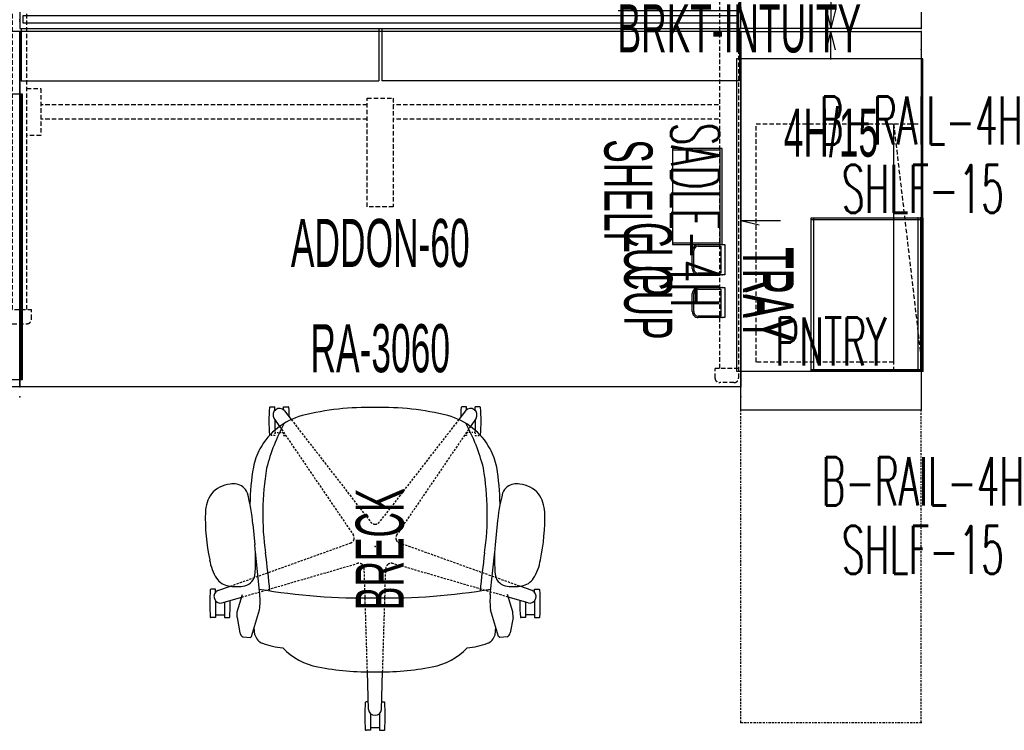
# Model space of a CAD drawing. Header units: inches. Extents: x -304 to 162, y 376 to 514.
# Tile 2 of 256: x -233 to -151, y 395 to 454. Entities that reach past the tile are written whole.
import ezdxf
from ezdxf.enums import TextEntityAlignment as Align

# ---------------------------------------------------------------- set-up
doc = ezdxf.new("R2010")
doc.units = ezdxf.units.IN
doc.header["$LTSCALE"] = 0.366967
doc.header["$MEASUREMENT"] = 0
doc.linetypes.add('BORDER', pattern=[1.75, 0.5, -0.25, 0.5, -0.25, 0, -0.25])
doc.linetypes.add('DASHEDX2', pattern=[1.5, 1, -0.5])
for name, color, linetype in [('A-FURN-P-ACC', 20, 'Continuous'), ('A-FURN-P-ACC-TEXT2', 20, 'Continuous'), ('A-FURN-P-COLLECTION-SEAT', 12, 'Continuous'), ('A-FURN-P-COLLECTION-SEAT-TEXT2', 12, 'Continuous'), ('A-FURN-P-COMP', 86, 'Continuous'), ('A-FURN-P-COMP-TEXT2', 86, 'Continuous'), ('A-FURN-P-COMP-TEXT_UTEXT', 7, 'Continuous'), ('A-FURN-P-FILE', 20, 'Continuous'), ('A-FURN-P-FILE-BORDER', 2, 'Continuous'), ('A-FURN-P-FILE-TEXT2', 20, 'Continuous'), ('A-FURN-P-FILE-TEXT4', 20, 'Continuous'), ('A-FURN-P-TEXT_UTEXT', 7, 'Continuous'), ('A-FURN-P-WKSF', 1, 'Continuous'), ('A-FURN-P-WKSF-ACC', 1, 'Continuous'), ('A-FURN-P-WKSF-SUPPORT', 202, 'Continuous'), ('A-FURN-P-WKSF-SUPPORT-TEXT2', 202, 'Continuous'), ('A-FURN-P-WKSF-TEXT2', 1, 'Continuous'), ('PSATTR', 7, 'Continuous')]:
    doc.layers.add(name, color=color, linetype=linetype)
doc.styles.add('0', font='TXT')
doc.styles.add('CAD_FNT', font='TXT.SHX', dxfattribs={"height": 1})
doc.styles.add('PMSymText', font='txt.shx', dxfattribs={"width": 0.65})
doc.styles.add('SIMPLEX_FNT', font='TXT.SHX', dxfattribs={"height": 1})

# ---------------------------------------------------------------- blocks, each defined once
blk = doc.blocks.new('WBRA-3060-JS-2D')
at = {"layer": 'A-FURN-P-WKSF'}
for p, q in [((60, -0.852), (0, -0.852)), ((0, -30.404), (0, -0.852)), ((60, -0.852), (60, -30.404)), ((60, -30.404), (0, -30.404))]:
    blk.add_line(p, q, dxfattribs=at)
for p in [(0, 0), (60, 0), (0, -30.404), (60, -30.404)]:
    blk.add_point(p, dxfattribs=at)
at = {"layer": 'A-FURN-P-COMP-TEXT_UTEXT', "style": 'PMSymText', "width": 0.65, "flags": 8}
for tag, p in [('PSUT1', (28.991, -36.406)), ('PSUT3', (28.991, -48.406))]:
    blk.add_attdef(tag, text='', height=4, dxfattribs=at).set_placement(p, align=Align.CENTER)
at = {"layer": 'A-FURN-P-COMP-TEXT_UTEXT', "style": 'PMSymText', "width": 0.65}
blk.add_attdef('PSUT2', text='', height=4, dxfattribs=at).set_placement((28.991, -42.406), align=Align.CENTER)
at = {"layer": 'A-FURN-P-WKSF-TEXT2', "style": '0', "width": 0.55, "flags": 8}
blk.add_attdef('ITEXT2', text='', height=4, dxfattribs=at).set_placement((30, -30.404), align=Align.BOTTOM_CENTER)
at = {"layer": 'PSATTR', "flags": 1}
for tag in ['PSON', 'PSMC', 'PSDH', 'PSPN', 'PSQT', 'PSEC', 'PST5', 'PST4', 'PST3', 'PST2', 'PST1']:
    blk.add_attdef(tag, text='', height=1, dxfattribs=at).set_placement((0, 0), align=Align.TOP_CENTER)
blk = doc.blocks.new('ZBRA-6060-ATGHNNS-EOR-2D')
at = {"layer": 'A-FURN-P-WKSF-ACC'}
for p, q in [((0.125, -26.291), (29.875, -26.291)), ((0.125, -30.659), (0.125, -26.291)), ((29.875, -30.661), (29.875, -26.291)), ((29.875, -30.661), (29.875, -26.291)), ((59.875, -26.291), (30.125, -26.291)), ((30.125, -30.661), (30.125, -26.291)), ((30.125, -30.661), (30.125, -26.291)), ((59.875, -30.659), (59.875, -26.291)), ((0, -30.663), (60, -30.663)), ((0, -30.663), (0, -32.164)), ((60, -32.159), (60, -30.663)), ((0, -32.164), (60, -32.159)), ((0.125, -32.164), (0.125, -36.531)), ((29.875, -32.161), (29.875, -36.531)), ((29.875, -32.161), (29.875, -36.531)), ((30.125, -32.161), (30.125, -36.531)), ((30.125, -32.161), (30.125, -36.531)), ((59.875, -32.164), (59.875, -36.531)), ((0.125, -36.531), (29.875, -36.531)), ((59.875, -36.531), (30.125, -36.531))]:
    blk.add_line(p, q, dxfattribs=at)
for p in [(0, 0), (60, 0), (0, -30.404), (60, -30.404), (0, -31.411), (60, -31.411), (0, -32.419), (60, -32.419), (0, -62.822), (60, -62.822)]:
    blk.add_point(p, dxfattribs=at)
at = {"layer": 'A-FURN-P-WKSF-SUPPORT', "linetype": 'DASHEDX2'}
for p, q in [((57.85, -1.609), (57.85, -2.405)), ((59.426, -1.215), (58.243, -1.215)), ((59.819, -61.241), (59.82, -1.608)), ((59.82, -2.405), (57.85, -2.405)), ((58.244, -60.446), (58.244, -2.405)), ((-0.985, -7.072), (-0.985, -6.276)), ((0.591, -5.882), (-0.591, -5.882)), ((0.984, -7.072), (0.985, -6.276)), ((-0.985, -7.072), (0.984, -7.072)), ((-0.59, -55.547), (-0.59, -7.072)), ((0.59, -55.547), (0.59, -7.072)), ((31.083, -15.813), (28.917, -15.813)), ((28.917, -15.813), (28.917, -24.868)), ((31.083, -24.868), (31.083, -15.813)), ((-1.759, -25.668), (-1.759, -21.752)), ((-1.759, -21.752), (-0.59, -21.752)), ((1.759, -21.752), (0.59, -21.752)), ((1.759, -25.668), (1.759, -21.752)), ((28.917, -23.116), (1.759, -23.116)), ((58.141, -23.116), (31.083, -23.116)), ((28.917, -24.296), (1.759, -24.296)), ((58.141, -24.296), (31.083, -24.296)), ((28.917, -24.868), (31.083, -24.868)), ((-0.59, -25.668), (-1.759, -25.668)), ((0.59, -25.668), (1.759, -25.668)), ((-0.59, -37.158), (-1.759, -37.158)), ((-1.759, -37.158), (-1.759, -41.075)), ((0.59, -37.158), (1.759, -37.158)), ((1.759, -37.158), (1.759, -41.075)), ((28.917, -37.955), (31.083, -37.955)), ((28.917, -47.01), (28.917, -37.955)), ((31.083, -37.955), (31.083, -47.01)), ((28.917, -38.527), (1.759, -38.527)), ((58.141, -38.527), (31.083, -38.527)), ((28.917, -39.707), (1.759, -39.707)), ((58.141, -39.707), (31.083, -39.707)), ((-1.759, -41.075), (-0.59, -41.075)), ((1.759, -41.075), (0.59, -41.075)), ((31.083, -47.01), (28.917, -47.01)), ((-0.985, -56.321), (-0.985, -55.547)), ((-0.985, -55.547), (0.985, -55.547)), ((0.985, -56.321), (0.985, -55.547)), ((-0.591, -56.737), (0.591, -56.737)), ((59.82, -60.446), (57.85, -60.446)), ((57.85, -61.241), (57.85, -60.446)), ((59.426, -61.636), (58.243, -61.636))]:
    blk.add_line(p, q, dxfattribs=at)
for centre, radius, start, end in [((58.243, -1.608), 0.394, 89.98704, 180.01296), ((59.426, -1.608), 0.394, 359.99919, 90), ((-0.591, -6.276), 0.394, 90, 180), ((0.591, -6.276), 0.394, 0, 90), ((-0.56, -56.313), 0.425, 179.67828, 265.73612), ((0.591, -56.342), 0.395, 270, 4.58563), ((58.243, -61.242), 0.394, 179.98704, 270.01296), ((59.425, -61.241), 0.394, 269.99236, 0.0347)]:
    blk.add_arc(centre, radius, start, end, dxfattribs=at)
at = {"layer": 'A-FURN-P-TEXT_UTEXT', "style": 'PMSymText', "width": 0.65, "flags": 8}
for tag, p in [('PSUT1', (28.991, -68.829)), ('PSUT3', (28.991, -80.829))]:
    blk.add_attdef(tag, text='', height=4, dxfattribs=at).set_placement(p, align=Align.CENTER)
at = {"layer": 'A-FURN-P-TEXT_UTEXT', "style": 'PMSymText', "width": 0.65}
blk.add_attdef('PSUT2', text='', height=4, dxfattribs=at).set_placement((28.991, -74.829), align=Align.CENTER)
at = {"layer": 'A-FURN-P-WKSF-SUPPORT-TEXT2', "style": '0', "width": 0.55, "flags": 8}
blk.add_attdef('ITEXT2', text='', height=4, dxfattribs=at).set_placement((30, -48.01), align=Align.TOP_CENTER)
at = {"layer": 'PSATTR', "flags": 1}
for tag in ['PSON', 'PSMC', 'PSDH', 'PSPN', 'PSQT', 'PSEC', 'PST5', 'PST4', 'PST3', 'PST2', 'PST1']:
    blk.add_attdef(tag, text='', height=1, dxfattribs=at).set_placement((0, 0), align=Align.TOP_CENTER)
blk = doc.blocks.new('ZBRA-6060-SIGHNNS-INLINE-2D')
at = {"layer": 'A-FURN-P-WKSF-ACC'}
for p, q in [((-0.936, -26.276), (28.814, -26.276)), ((-0.936, -30.643), (-0.936, -26.276)), ((28.814, -30.646), (28.814, -26.276)), ((58.814, -26.276), (29.064, -26.276)), ((29.064, -30.646), (29.064, -26.276)), ((58.814, -30.643), (58.814, -26.276)), ((-1.061, -30.648), (58.939, -30.648)), ((-1.061, -30.648), (-1.061, -32.148)), ((58.939, -32.144), (58.939, -30.648)), ((-1.061, -32.148), (58.939, -32.144)), ((-0.936, -32.148), (-0.936, -36.516)), ((28.814, -32.146), (28.814, -36.516)), ((29.064, -32.146), (29.064, -36.516)), ((58.814, -32.148), (58.814, -36.516)), ((-0.936, -36.516), (28.814, -36.516)), ((58.814, -36.516), (29.064, -36.516))]:
    blk.add_line(p, q, dxfattribs=at)
at = {"layer": 'A-FURN-P-WKSF-SUPPORT', "linetype": 'DASHEDX2'}
for p, q in [((-0.874, -61.213), (-0.874, -1.583)), ((-0.48, -1.189), (0.702, -1.189)), ((1.096, -1.583), (1.096, -9.771)), ((-0.48, -8.554), (0.703, -8.554)), ((-0.874, -9.771), (1.096, -9.771)), ((0.701, -53.026), (0.702, -9.771)), ((30.021, -15.797), (27.856, -15.797)), ((27.856, -15.797), (27.856, -24.852)), ((30.021, -24.852), (30.021, -15.797)), ((27.856, -23.1), (0.697, -23.1)), ((57.08, -23.1), (30.021, -23.1)), ((57.08, -24.28), (57.08, -23.1)), ((27.856, -24.28), (0.697, -24.28)), ((57.08, -24.28), (30.021, -24.28)), ((27.856, -24.852), (30.021, -24.852)), ((27.856, -37.939), (30.021, -37.939)), ((27.856, -46.994), (27.856, -37.939)), ((30.021, -37.939), (30.021, -46.994)), ((27.856, -38.511), (0.697, -38.511)), ((57.08, -38.511), (30.021, -38.511)), ((57.08, -39.691), (57.08, -38.511)), ((27.856, -39.691), (0.697, -39.691)), ((57.08, -39.691), (30.021, -39.691)), ((30.021, -46.994), (27.856, -46.994)), ((-0.874, -53.026), (1.096, -53.026)), ((1.096, -61.213), (1.096, -53.026)), ((-0.48, -54.243), (0.703, -54.243)), ((-0.48, -61.608), (0.702, -61.608))]:
    blk.add_line(p, q, dxfattribs=at)
for centre, start, end in [((-0.48, -1.583), 90, 180.00081), ((0.702, -1.583), 0.00081, 90), ((-0.479, -8.948), 89.99236, 180.0347), ((0.703, -8.948), 359.98704, 90.01296), ((-0.479, -53.848), 179.9653, 270.00764), ((0.703, -53.849), 269.98704, 0.01296), ((-0.479, -61.213), 179.9653, 270.00764), ((0.702, -61.214), 269.98704, 0.01296)]:
    blk.add_arc(centre, 0.394, start, end, dxfattribs=at)
at = {"layer": 'A-FURN-P-WKSF-SUPPORT'}
for p in [(0, 0), (60, 0), (0, -30.404), (60, -30.404), (0, -31.411), (60, -31.411), (0, -32.419), (60, -32.419), (0, -62.822), (60, -62.822)]:
    blk.add_point(p, dxfattribs=at)
at = {"layer": 'A-FURN-P-TEXT_UTEXT', "style": 'PMSymText', "width": 0.65, "flags": 8}
for tag, p in [('PSUT1', (28.992, -68.824)), ('PSUT3', (28.992, -80.824))]:
    blk.add_attdef(tag, text='', height=4, dxfattribs=at).set_placement(p, align=Align.CENTER)
at = {"layer": 'A-FURN-P-TEXT_UTEXT', "style": 'PMSymText', "width": 0.65}
blk.add_attdef('PSUT2', text='', height=4, dxfattribs=at).set_placement((28.992, -74.824), align=Align.CENTER)
at = {"layer": 'A-FURN-P-WKSF-SUPPORT-TEXT2', "style": '0', "width": 0.55, "flags": 8}
blk.add_attdef('ITEXT2', text='', height=4, dxfattribs=at).set_placement((28.939, -47.994), align=Align.TOP_CENTER)
at = {"layer": 'PSATTR', "flags": 1}
for tag in ['PSON', 'PSMC', 'PSDH', 'PSPN', 'PSQT', 'PSEC', 'PST5', 'PST4', 'PST3', 'PST2', 'PST1']:
    blk.add_attdef(tag, text='', height=1, dxfattribs=at).set_placement((0, 0), align=Align.TOP_CENTER)
blk = doc.blocks.new('SUPC-1360-2D')
at = {"layer": 'A-FURN-P-COMP'}
for p, q in [((0.25, 0.28), (0.25, -0.28)), ((59.75, 0.28), (0.25, 0.28)), ((59.75, -0.28), (59.75, 0.28)), ((0.25, -0.28), (59.75, -0.28))]:
    blk.add_line(p, q, dxfattribs=at)
for p in [(0, 0), (60, 0)]:
    blk.add_point(p, dxfattribs=at)
at = {"layer": 'A-FURN-P-COMP-TEXT2', "style": 'CAD_FNT', "width": 0.55, "flags": 8}
blk.add_attdef('ITEXT2', text='', height=4, dxfattribs=at).set_placement((30.11, 3.75), align=Align.MIDDLE_CENTER)
at = {"layer": 'A-FURN-P-TEXT_UTEXT', "style": 'PMSymText', "width": 0.65, "flags": 8}
for tag, p in [('PSUT1', (28.99, -7.297)), ('PSUT3', (28.99, -19.297))]:
    blk.add_attdef(tag, text='', height=4, dxfattribs=at).set_placement(p, align=Align.CENTER)
at = {"layer": 'A-FURN-P-TEXT_UTEXT', "style": 'PMSymText', "width": 0.65}
blk.add_attdef('PSUT2', text='', height=4, dxfattribs=at).set_placement((28.99, -13.297), align=Align.CENTER)
at = {"layer": 'PSATTR', "flags": 1}
for tag in ['PSON', 'PSMC', 'PSDH', 'PSPN', 'PSQT', 'PSEC', 'PST5', 'PST4', 'PST3', 'PST2', 'PST1']:
    blk.add_attdef(tag, text='', height=1, dxfattribs=at).set_placement((0, 0), align=Align.TOP_CENTER)
blk = doc.blocks.new('QLM2-XX15-L-CLOSED-2D')
at = {"layer": 'A-FURN-P-FILE'}
for p, q in [((0, 31.5), (15, 31.5)), ((0, 0), (0, 31.5)), ((7.138, 29.962), (7.5, 31.5)), ((7.5, 29.155), (7.5, 31.5)), ((7.862, 29.962), (7.5, 31.5)), ((15, 31.5), (15, 0)), ((11.706, 15.75), (15, 15.75)), ((13.462, 15.388), (15, 15.75)), ((15, 0), (0, 0))]:
    blk.add_line(p, q, dxfattribs=at)
for p in [(0, 31.5), (15, 31.5), (0, 30), (15, 30), (0, 0), (15, 0)]:
    blk.add_point(p, dxfattribs=at)
at = {"layer": 'A-FURN-P-FILE-BORDER', "linetype": 'BORDER'}
for p, q in [((0, -25.998), (0, 0)), ((15, -25.998), (15, 0)), ((0, -25.998), (15, -25.998))]:
    blk.add_line(p, q, dxfattribs=at)
at = {"layer": 'A-FURN-P-FILE-BORDER'}
for p in [(0, -25.998), (15, -25.998)]:
    blk.add_point(p, dxfattribs=at)
at = {"layer": 'A-FURN-P-COMP-TEXT_UTEXT', "style": 'PMSymText', "width": 0.65, "flags": 8}
for tag, p in [('PSUT1', (6.491, -32)), ('PSUT3', (6.491, -44))]:
    blk.add_attdef(tag, text='', height=4, dxfattribs=at).set_placement(p, align=Align.CENTER)
at = {"layer": 'A-FURN-P-COMP-TEXT_UTEXT', "style": 'PMSymText', "width": 0.65}
blk.add_attdef('PSUT2', text='', height=4, dxfattribs=at).set_placement((6.491, -38), align=Align.CENTER)
at = {"layer": 'A-FURN-P-FILE-TEXT2', "style": 'SIMPLEX_FNT', "width": 0.55, "flags": 8}
blk.add_attdef('ITEXT2', text='', height=4, dxfattribs=at).set_placement((7.5, 5.711), align=Align.MIDDLE_CENTER)
at = {"layer": 'A-FURN-P-FILE-TEXT4', "style": '0', "width": 0.55, "flags": 8}
blk.add_attdef('ITEXT4', text='', height=4, dxfattribs=at).set_placement((7.5, 25.083), align=Align.TOP_CENTER)
at = {"layer": 'PSATTR', "flags": 1}
for tag in ['PSON', 'PSMC', 'PSDH', 'PSPN', 'PSQT', 'PSEC', 'PST5', 'PST4', 'PST3', 'PST2', 'PST1']:
    blk.add_attdef(tag, text='', height=1, dxfattribs=at).set_placement((0, 0), align=Align.TOP_CENTER)
blk = doc.blocks.new('QLM2-XX15-R-CLOSED-2D')
at = {"layer": 'A-FURN-P-FILE'}
for p, q in [((-15, 31.5), (0, 31.5)), ((-15, 0), (-15, 31.5)), ((-7.862, 29.962), (-7.5, 31.5)), ((-7.5, 29.155), (-7.5, 31.5)), ((-7.138, 29.962), (-7.5, 31.5)), ((0, 31.5), (0, 0)), ((-11.706, 15.75), (-15, 15.75)), ((-13.462, 15.388), (-15, 15.75)), ((0, 0), (-15, 0))]:
    blk.add_line(p, q, dxfattribs=at)
for p in [(-15, 31.5), (0, 31.5), (-15, 30), (0, 30), (-15, 0), (0, 0)]:
    blk.add_point(p, dxfattribs=at)
at = {"layer": 'A-FURN-P-FILE-BORDER', "linetype": 'BORDER'}
for p, q in [((-15, -25.998), (-15, 0)), ((0, -25.998), (0, 0)), ((-15, -25.998), (0, -25.998))]:
    blk.add_line(p, q, dxfattribs=at)
at = {"layer": 'A-FURN-P-FILE-BORDER'}
for p in [(-15, -25.998), (0, -25.998)]:
    blk.add_point(p, dxfattribs=at)
at = {"layer": 'A-FURN-P-COMP-TEXT_UTEXT', "style": 'PMSymText', "width": 0.65, "flags": 8}
for tag, p in [('PSUT1', (-6.491, -32.003)), ('PSUT3', (-6.491, -44.003))]:
    blk.add_attdef(tag, text='', height=4, dxfattribs=at).set_placement(p, align=Align.CENTER)
at = {"layer": 'A-FURN-P-COMP-TEXT_UTEXT', "style": 'PMSymText', "width": 0.65}
blk.add_attdef('PSUT2', text='', height=4, dxfattribs=at).set_placement((-6.491, -38.003), align=Align.CENTER)
at = {"layer": 'A-FURN-P-FILE-TEXT2', "style": 'SIMPLEX_FNT', "width": 0.55, "flags": 8}
blk.add_attdef('ITEXT2', text='', height=4, dxfattribs=at).set_placement((-7.5, 5.711), align=Align.MIDDLE_CENTER)
at = {"layer": 'A-FURN-P-FILE-TEXT4', "style": '0', "width": 0.55, "flags": 8}
blk.add_attdef('ITEXT4', text='', height=4, dxfattribs=at).set_placement((-7.5, 25.083), align=Align.TOP_CENTER)
at = {"layer": 'PSATTR', "flags": 1}
for tag in ['PSON', 'PSMC', 'PSDH', 'PSPN', 'PSQT', 'PSEC', 'PST5', 'PST4', 'PST3', 'PST2', 'PST1']:
    blk.add_attdef(tag, text='', height=1, dxfattribs=at).set_placement((0, 0), align=Align.TOP_CENTER)
blk = doc.blocks.new('Z-TEXT-2D')
at = {"layer": 'A-FURN-P-WKSF-SUPPORT'}
blk.add_point((0, 0), dxfattribs=at)
at = {"layer": 'A-FURN-P-TEXT_UTEXT', "style": 'PMSymText', "width": 0.65, "flags": 8}
for tag, p in [('PSUT1', (-0.001, -8.003)), ('PSUT3', (-0.001, -20.003))]:
    blk.add_attdef(tag, text='', height=4, dxfattribs=at).set_placement(p, align=Align.CENTER)
at = {"layer": 'A-FURN-P-TEXT_UTEXT', "style": 'PMSymText', "width": 0.65}
blk.add_attdef('PSUT2', text='', height=4, dxfattribs=at).set_placement((-0.001, -14.003), align=Align.CENTER)
at = {"layer": 'A-FURN-P-WKSF-SUPPORT-TEXT2', "style": '0', "width": 0.55, "flags": 8}
blk.add_attdef('ITEXT2', text='', height=4, dxfattribs=at).set_placement((0, 0), align=Align.MIDDLE_CENTER)
at = {"layer": 'PSATTR', "flags": 1}
for tag in ['PSON', 'PSMC', 'PSDH', 'PSPN', 'PSQT', 'PSEC', 'PST5', 'PST4', 'PST3', 'PST2', 'PST1']:
    blk.add_attdef(tag, text='', height=1, dxfattribs=at).set_placement((0, 0), align=Align.TOP_CENTER)
blk = doc.blocks.new('QAMC-XX15-2D')
at = {"layer": 'A-FURN-P-ACC'}
for p, q in [((15.353, 28.266), (-0.147, 28.266)), ((-0.147, 28.266), (-0.147, 2.266)), ((15.353, 2.266), (15.353, 28.266)), ((-0.147, 2.266), (15.353, 2.266))]:
    blk.add_line(p, q, dxfattribs=at)
blk.add_point((0, 0), dxfattribs=at)
at = {"layer": 'A-FURN-P-ACC-TEXT2', "style": 'SIMPLEX_FNT', "width": 0.55, "flags": 8}
blk.add_attdef('ITEXT2', text='', height=4, rotation=90, dxfattribs=at).set_placement((16.809, 15.266), align=Align.TOP_CENTER)
at = {"layer": 'A-FURN-P-TEXT_UTEXT', "style": 'PMSymText', "width": 0.65, "flags": 8}
for tag, p in [('PSUT1', (9.396, -7.298)), ('PSUT3', (9.396, -19.298))]:
    blk.add_attdef(tag, text='', height=4, dxfattribs=at).set_placement(p, align=Align.CENTER)
at = {"layer": 'A-FURN-P-TEXT_UTEXT', "style": 'PMSymText', "width": 0.65}
blk.add_attdef('PSUT2', text='', height=4, dxfattribs=at).set_placement((9.396, -13.298), align=Align.CENTER)
at = {"layer": 'PSATTR', "flags": 1}
for tag in ['PSON', 'PSMC', 'PSDH', 'PSPN', 'PSQT', 'PSEC', 'PST5', 'PST4', 'PST3', 'PST2', 'PST1']:
    blk.add_attdef(tag, text='', height=1, dxfattribs=at).set_placement((0, 0), align=Align.TOP_CENTER)
blk = doc.blocks.new('QALS-2415-R-2D')
at = {"layer": 'A-FURN-P-ACC', "linetype": 'DASHEDX2'}
for p, q in [((-13.868, 0.766), (-13.868, 20.569)), ((-13.868, 20.569), (-2.443, 20.569)), ((-2.443, 20.569), (-2.443, 0.766)), ((-2.443, 0.766), (-13.868, 0.766))]:
    blk.add_line(p, q, dxfattribs=at)
at = {"layer": 'A-FURN-P-ACC'}
blk.add_point((0, 0), dxfattribs=at)
at = {"layer": 'A-FURN-P-ACC-TEXT2', "style": 'SIMPLEX_FNT', "width": 0.55, "flags": 8}
blk.add_attdef('ITEXT2', text='', height=4, dxfattribs=at).set_placement((0, -12.87), align=Align.TOP_CENTER)
at = {"layer": 'A-FURN-P-TEXT_UTEXT', "style": 'PMSymText', "width": 0.65, "flags": 8}
for tag, p in [('PSUT1', (-4, -22.872)), ('PSUT3', (-4, -34.872))]:
    blk.add_attdef(tag, text='', height=4, dxfattribs=at).set_placement(p, align=Align.CENTER)
at = {"layer": 'A-FURN-P-TEXT_UTEXT', "style": 'PMSymText', "width": 0.65}
blk.add_attdef('PSUT2', text='', height=4, dxfattribs=at).set_placement((-4, -28.872), align=Align.CENTER)
at = {"layer": 'PSATTR', "flags": 1}
for tag in ['PSON', 'PSMC', 'PSDH', 'PSPN', 'PSQT', 'PSEC', 'PST5', 'PST4', 'PST3', 'PST2', 'PST1']:
    blk.add_attdef(tag, text='', height=1, dxfattribs=at).set_placement((0, 0), align=Align.TOP_CENTER)
blk = doc.blocks.new('QALB-24XX-R-2D')
at = {"layer": 'A-FURN-P-ACC', "linetype": 'DASHEDX2'}
for p, q in [((-2.406, 0), (-2.406, 20.569)), ((-2.406, 20.569), (0, 20.569)), ((0, 0), (-2.406, 20.569))]:
    blk.add_line(p, q, dxfattribs=at)
at = {"layer": 'A-FURN-P-ACC'}
blk.add_point((0, 0), dxfattribs=at)
at = {"layer": 'A-FURN-P-ACC-TEXT2', "style": 'SIMPLEX_FNT', "width": 0.55, "flags": 8}
blk.add_attdef('ITEXT2', text='', height=4, dxfattribs=at).set_placement((0, -7.163), align=Align.TOP_CENTER)
at = {"layer": 'A-FURN-P-TEXT_UTEXT', "style": 'PMSymText', "width": 0.65, "flags": 8}
for tag, p in [('PSUT1', (0, -17.166)), ('PSUT3', (0, -29.166))]:
    blk.add_attdef(tag, text='', height=4, dxfattribs=at).set_placement(p, align=Align.CENTER)
at = {"layer": 'A-FURN-P-TEXT_UTEXT', "style": 'PMSymText', "width": 0.65}
blk.add_attdef('PSUT2', text='', height=4, dxfattribs=at).set_placement((0, -23.166), align=Align.CENTER)
at = {"layer": 'PSATTR', "flags": 1}
for tag in ['PSON', 'PSMC', 'PSDH', 'PSPN', 'PSQT', 'PSEC', 'PST5', 'PST4', 'PST3', 'PST2', 'PST1']:
    blk.add_attdef(tag, text='', height=1, dxfattribs=at).set_placement((0, 0), align=Align.TOP_CENTER)
blk = doc.blocks.new('KUTS-1224-ENN-2D')
at = {"layer": 'A-FURN-P-COMP'}
for p, q in [((0.25, 0.1), (0.25, -2.9)), ((24, 0.1), (0.25, 0.1)), ((24, 0.015), (0.25, 0.015)), ((24, -2.9), (24, 0.1)), ((24, -2.815), (0.25, -2.815)), ((0.25, -2.9), (24, -2.9))]:
    blk.add_line(p, q, dxfattribs=at)
at = {"layer": 'A-FURN-P-COMP-TEXT2', "style": 'CAD_FNT', "width": 0.55, "flags": 8}
blk.add_attdef('ITEXT2', text='', height=6, dxfattribs=at).set_placement((12.125, -7.949), align=Align.MIDDLE_CENTER)
at = {"layer": 'A-FURN-P-TEXT_UTEXT', "style": 'PMSymText', "width": 0.65, "flags": 8}
for tag, p in [('PSUT1', (10.99, -17.713)), ('PSUT3', (10.99, -29.713))]:
    blk.add_attdef(tag, text='', height=4, dxfattribs=at).set_placement(p, align=Align.CENTER)
at = {"layer": 'A-FURN-P-TEXT_UTEXT', "style": 'PMSymText', "width": 0.65}
blk.add_attdef('PSUT2', text='', height=4, dxfattribs=at).set_placement((10.99, -23.713), align=Align.CENTER)
at = {"layer": 'PSATTR', "flags": 1}
for tag in ['PSON', 'PSMC', 'PSDH', 'PSPN', 'PSQT', 'PSEC', 'PST5', 'PST4', 'PST3', 'PST2', 'PST1']:
    blk.add_attdef(tag, text='', height=1, dxfattribs=at).set_placement((0, 0), align=Align.TOP_CENTER)
blk = doc.blocks.new('KUPT-0913-H-2D')
at = {"layer": 'A-FURN-P-COMP'}
for p, q in [((0, -8.875), (0, 0.214)), ((0, 0.214), (12.75, 0.214)), ((0, 0), (12.75, 0)), ((0.125, -8.875), (0.125, 0)), ((12.625, 0), (12.625, -8.875)), ((12.75, 0.214), (12.75, -8.875)), ((12.75, -8.875), (0, -8.875))]:
    blk.add_line(p, q, dxfattribs=at)
for p in [(0, 0), (12.75, 0)]:
    blk.add_point(p, dxfattribs=at)
at = {"layer": 'A-FURN-P-COMP-TEXT2', "width": 0.55, "flags": 8}
blk.add_attdef('ITEXT2', text='', height=4, dxfattribs=at).set_placement((6.347, -12.535), align=Align.MIDDLE_CENTER)
at = {"layer": 'A-FURN-P-TEXT_UTEXT', "style": 'PMSymText', "width": 0.65, "flags": 8}
for tag, p in [('PSUT1', (5.366, -21.72)), ('PSUT3', (5.366, -33.72))]:
    blk.add_attdef(tag, text='', height=4, dxfattribs=at).set_placement(p, align=Align.CENTER)
at = {"layer": 'A-FURN-P-TEXT_UTEXT', "style": 'PMSymText', "width": 0.65}
blk.add_attdef('PSUT2', text='', height=4, dxfattribs=at).set_placement((5.366, -27.72), align=Align.CENTER)
at = {"layer": 'PSATTR', "flags": 1}
for tag in ['PSON', 'PSMC', 'PSDH', 'PSPN', 'PSQT', 'PSEC', 'PST5', 'PST4', 'PST3', 'PST2', 'PST1']:
    blk.add_attdef(tag, text='', height=1, dxfattribs=at).set_placement((0, 0), align=Align.TOP_CENTER)
blk = doc.blocks.new('KUSH-0408-H-2D')
at = {"layer": 'A-FURN-P-COMP'}
for p, q in [((8, 0.214), (0, 0.214)), ((0, 0.214), (0, -3.938)), ((0, 0), (8, 0)), ((0.125, -3.938), (0.125, 0)), ((7.875, 0), (7.875, -3.938)), ((8, -3.938), (8, 0.214)), ((0, -3.938), (8, -3.938))]:
    blk.add_line(p, q, dxfattribs=at)
for p in [(0, 0), (8, 0)]:
    blk.add_point(p, dxfattribs=at)
at = {"layer": 'A-FURN-P-COMP-TEXT2', "width": 0.55, "flags": 8}
blk.add_attdef('ITEXT2', text='', height=4, dxfattribs=at).set_placement((3.972, -7.597), align=Align.MIDDLE_CENTER)
at = {"layer": 'A-FURN-P-TEXT_UTEXT', "style": 'PMSymText', "width": 0.65, "flags": 8}
for tag, p in [('PSUT1', (3.581, -16.784)), ('PSUT3', (3.581, -28.784))]:
    blk.add_attdef(tag, text='', height=4, dxfattribs=at).set_placement(p, align=Align.CENTER)
at = {"layer": 'A-FURN-P-TEXT_UTEXT', "style": 'PMSymText', "width": 0.65}
blk.add_attdef('PSUT2', text='', height=4, dxfattribs=at).set_placement((3.581, -22.784), align=Align.CENTER)
at = {"layer": 'PSATTR', "flags": 1}
for tag in ['PSON', 'PSMC', 'PSDH', 'PSPN', 'PSQT', 'PSEC', 'PST5', 'PST4', 'PST3', 'PST2', 'PST1']:
    blk.add_attdef(tag, text='', height=1, dxfattribs=at).set_placement((0, 0), align=Align.TOP_CENTER)
blk = doc.blocks.new('KUTC-0000-H-2D')
at = {"layer": 'A-FURN-P-COMP'}
for p, q in [((0, 0.214), (2.5, 0.214)), ((0, -2), (0, 0.214)), ((2.5, 0.214), (2.5, -2)), ((0.125, -0.125), (2.375, -0.125)), ((0.125, -2), (0.125, -0.125)), ((2.375, -0.125), (2.375, -2)), ((2, -2.375), (0.5, -2.375)), ((2, -2.5), (0.5, -2.5))]:
    blk.add_line(p, q, dxfattribs=at)
for centre, radius, start, end in [((0.5, -2), 0.5, 180, 270), ((0.5, -2), 0.375, 180, 270), ((2, -2), 0.5, 270, 0), ((2, -2), 0.375, 270, 0)]:
    blk.add_arc(centre, radius, start, end, dxfattribs=at)
for p in [(0, 0), (2.5, 0)]:
    blk.add_point(p, dxfattribs=at)
at = {"layer": 'A-FURN-P-COMP-TEXT2', "width": 0.55, "flags": 8}
blk.add_attdef('ITEXT2', text='', height=4, dxfattribs=at).set_placement((1.222, -6.16), align=Align.MIDDLE_CENTER)
at = {"layer": 'A-FURN-P-TEXT_UTEXT', "style": 'PMSymText', "width": 0.65, "flags": 8}
for tag, p in [('PSUT1', (1.222, -15.346)), ('PSUT3', (1.222, -27.346))]:
    blk.add_attdef(tag, text='', height=4, dxfattribs=at).set_placement(p, align=Align.CENTER)
at = {"layer": 'A-FURN-P-TEXT_UTEXT', "style": 'PMSymText', "width": 0.65}
blk.add_attdef('PSUT2', text='', height=4, dxfattribs=at).set_placement((1.222, -21.346), align=Align.CENTER)
at = {"layer": 'PSATTR', "flags": 1}
for tag in ['PSON', 'PSMC', 'PSDH', 'PSPN', 'PSQT', 'PSEC', 'PST5', 'PST4', 'PST3', 'PST2', 'PST1']:
    blk.add_attdef(tag, text='', height=1, dxfattribs=at).set_placement((0, 0), align=Align.TOP_CENTER)
blk = doc.blocks.new('SBTC-2F-711A1XX-2D')
at = {"layer": 'A-FURN-P-COLLECTION-SEAT'}
for p, q in [((-5.928, 13.272), (-5.928, 13.651)), ((-4.53, 13.272), (-5.928, 13.272)), ((-5.699, 13.272), (-5.699, 12.531)), ((-3.823, 13.272), (-3.563, 13.272)), ((-3.563, 13.272), (-3.563, 13.651)), ((-4.643, 12.531), (-5.928, 12.531)), ((-5.928, 12.531), (-5.928, 12.152)), ((-5.906, 11.482), (-7.205, 11.239)), ((-5.906, 11.482), (-5.454, 11.458)), ((-7.535, 10.988), (-7.589, 10.374)), ((-5.454, 11.458), (-4, 11.014)), ((-7.589, 10.374), (-7.491, 10.28)), ((-7.491, 10.28), (-5.271, 9.612)), ((-7.364, 9.992), (-6.758, 10.06)), ((-4.001, 9.592), (-0.465, 9.956)), ((1.838, 10.158), (0.121, 10)), ((10.566, 8.344), (9.654, 8.344)), ((10.659, 8.408), (9.976, 7.943)), ((11.303, 8.344), (11.603, 8.344)), ((11.603, 8.723), (11.603, 8.344)), ((11.29, 7.539), (10.552, 6.968)), ((11.356, 7.603), (11.603, 7.603)), ((11.603, 7.603), (11.603, 7.224)), ((-15.301, 0.371), (-15.301, 0.749)), ((-13.919, 0.371), (-15.301, 0.371)), ((-15.072, 0.371), (-15.072, -0.371)), ((-13.565, 0.537), (-10.446, 0.633)), ((-12.937, 0.556), (-12.937, 0.749)), ((-13.919, -0.371), (-15.301, -0.371)), ((-15.301, -0.371), (-15.301, -0.749)), ((-13.565, -0.537), (-10.446, -0.633)), ((-12.937, -0.556), (-12.937, -0.749)), ((11.29, -7.539), (10.552, -6.968)), ((11.603, -7.603), (11.603, -7.224)), ((10.659, -8.408), (9.976, -7.943)), ((11.356, -7.603), (11.603, -7.603)), ((10.566, -8.344), (9.654, -8.344)), ((11.303, -8.344), (11.603, -8.344)), ((11.603, -8.723), (11.603, -8.344)), ((-7.491, -10.28), (-5.271, -9.612)), ((-4.001, -9.592), (-0.465, -9.956)), ((-7.589, -10.374), (-7.491, -10.28)), ((-7.535, -10.988), (-7.589, -10.374)), ((-7.364, -9.992), (-6.758, -10.06)), ((1.838, -10.158), (0.121, -10)), ((-5.906, -11.482), (-7.205, -11.239)), ((-5.906, -11.482), (-5.454, -11.458)), ((-5.454, -11.458), (-4, -11.014)), ((-5.928, -12.531), (-5.928, -12.152)), ((-4.643, -12.531), (-5.928, -12.531)), ((-5.699, -13.272), (-5.699, -12.531)), ((-4.53, -13.272), (-5.928, -13.272)), ((-5.928, -13.272), (-5.928, -13.651)), ((-3.823, -13.272), (-3.563, -13.272)), ((-3.563, -13.272), (-3.563, -13.651))]:
    blk.add_line(p, q, dxfattribs=at)
at = {"layer": 'A-FURN-P-COLLECTION-SEAT', "ltscale": 0.5}
for p, q in [((-4.702, 12.735), (-4.221, 11.081)), ((-3.682, 13.067), (-3.311, 12.037)), ((-4.702, -12.735), (-4.221, -11.081)), ((-3.682, -13.067), (-3.311, -12.037))]:
    blk.add_line(p, q, dxfattribs=at)
at = {"layer": 'A-FURN-P-COLLECTION-SEAT', "linetype": 'DASHEDX2', "ltscale": 0.5}
for p, q in [((-3.311, 12.037), (0.275, 2.058)), ((-4.221, 11.081), (-1.432, 1.504)), ((9.976, 7.943), (0.987, 1.827)), ((10.552, 6.968), (2.042, 0.375)), ((-10.446, 0.633), (-1.873, 0.897)), ((-10.446, -0.633), (-1.873, -0.897)), ((10.552, -6.968), (2.042, -0.375)), ((-4.221, -11.081), (-1.432, -1.504)), ((-3.311, -12.037), (0.275, -2.058)), ((9.976, -7.943), (0.987, -1.827))]:
    blk.add_line(p, q, dxfattribs=at)
at = {"layer": 'A-FURN-P-COLLECTION-SEAT', "linetype": 'DASHEDX2', "ltscale": 0.25}
for p, q in [((9.238, 8.344), (9.238, 8.723)), ((9.654, 8.344), (9.238, 8.344)), ((9.467, 8.344), (9.467, 7.603)), ((9.476, 7.603), (9.238, 7.603)), ((9.238, 7.603), (9.238, 7.441)), ((9.238, -7.603), (9.238, -7.441)), ((9.476, -7.603), (9.238, -7.603)), ((9.467, -8.344), (9.467, -7.603)), ((9.654, -8.344), (9.238, -8.344)), ((9.238, -8.344), (9.238, -8.723))]:
    blk.add_line(p, q, dxfattribs=at)
at = {"layer": 'A-FURN-P-COLLECTION-SEAT'}
for centre, radius, start, end in [((2.336, -2.347), 16.471, 88.2513, 102.11833), ((2.713, 11.136), 2.984, 56.09956, 87.59666), ((-5.87, 13.653), 0.0584, 98.87592, 182.19034), ((-4.83, 0.08), 13.671, 89.64572, 94.39833), ((-4.661, 0.08), 13.671, 85.60167, 90.35428), ((-3.622, 13.653), 0.0584, 357.80966, 81.12408), ((-1.868, 11.982), 1.433, 123.30239, 171.28682), ((-0.562, 9.951), 3.848, 98.37053, 122.96025), ((2.865, 11.853), 2.32, 5.0104, 49.30847), ((-5.87, 12.15), 0.0584, 177.80966, 261.12408), ((-4.83, 25.723), 13.671, 265.60167, 270.35428), ((-4.661, 25.723), 13.671, 269.64572, 270.66069), ((0.492, 11.5), 3.841, 169.51936, 187.53279), ((3.727, 11.798), 1.472, 327.31343, 10.08736), ((-7.105, 10.765), 0.485, 101.93704, 152.59004), ((-2.164, 11.133), 1.16, 186.77978, 255.45606), ((4.059, 11.703), 1.146, 288.96925, 322.34878), ((-7.062, 8.955), 1.08, 106.28585, 158.25672), ((-1.117, 22.451), 12.512, 263.85839, 275.67741), ((0.328, 26.161), 16.074, 275.39219, 284.78977), ((3.117, -10.692), 21.104, 80.53337, 88.89025), ((5.505, 4.69), 5.541, 61.74067, 78.73386), ((-1.957, 7.114), 6.506, 159.8518, 175.02369), ((-4.555, 14.81), 5.247, 262.15342, 276.06426), ((46.502, 1.037), 50.787, 170.2489, 181.16984), ((-11.053, 83.62), 75.238, 275.61044, 278.03032), ((2.674, -13.797), 23.138, 80.45775, 97.99237), ((2.509, -6.598), 16.123, 61.34769, 75.63278), ((5.349, 4.554), 5.736, 15.17659, 61.00665), ((9.297, 8.725), 0.0584, 98.87592, 144.06207), ((10.336, -4.848), 13.671, 89.64572, 94.39833), ((10.505, -4.848), 13.671, 85.60167, 90.35428), ((10.942, 7.978), 0.514, 33.43457, 123.40058), ((10.969, 7.941), 0.514, 308.59942, 38.56543), ((11.545, 8.725), 0.0584, 357.80966, 81.12408), ((-4.778, 3.802), 5.331, 133.3549, 169.8132), ((10.505, 20.795), 13.671, 271.05315, 274.39833), ((11.545, 7.222), 0.0584, 278.87592, 2.19034), ((-10.55, 0.632), 22.11, 358.36213, 14.19951), ((14.04, 0.203), 24.49, 169.31114, 180.47437), ((-14.203, -12.821), 13.671, 89.64572, 94.39833), ((-14.034, -12.821), 13.671, 85.60167, 90.35428), ((-15.243, 0.752), 0.0584, 98.87592, 182.19034), ((-13.542, 0.023), 0.514, 92.59942, 182.56543), ((-12.995, 0.752), 0.0584, 357.80966, 81.12408), ((-15.243, -0.752), 0.0584, 177.80966, 261.12408), ((-14.203, 12.821), 13.671, 265.60167, 270.35428), ((-14.034, 12.821), 13.671, 269.64572, 274.39833), ((-13.542, -0.023), 0.514, 177.43457, 267.40058), ((-12.995, -0.752), 0.0584, 278.87592, 2.19034), ((14.04, -0.203), 24.49, 179.52563, 190.68886), ((46.502, -1.037), 50.787, 178.83016, 189.7511), ((-10.55, -0.632), 22.11, 345.80049, 1.63787), ((-4.778, -3.802), 5.331, 190.1868, 226.6451), ((5.349, -4.554), 5.736, 298.99335, 344.82341), ((10.505, -20.795), 13.671, 85.60167, 88.94685), ((11.545, -7.222), 0.0584, 357.80966, 81.12408), ((-1.957, -7.114), 6.506, 184.97631, 200.1482), ((2.509, 6.598), 16.123, 284.36722, 298.65231), ((10.969, -7.941), 0.514, 321.43457, 51.40058), ((-11.053, -83.62), 75.238, 81.96968, 84.38956), ((9.297, -8.725), 0.0584, 215.93793, 261.12408), ((10.336, 4.848), 13.671, 265.60167, 270.35428), ((10.505, 4.848), 13.671, 269.64572, 274.39833), ((10.942, -7.978), 0.514, 236.59942, 326.56543), ((11.545, -8.725), 0.0584, 278.87592, 2.19034), ((-7.062, -8.955), 1.08, 201.74328, 253.71415), ((-4.555, -14.81), 5.247, 83.93574, 97.84658), ((2.674, 13.797), 23.138, 262.00763, 279.54225), ((5.505, -4.69), 5.541, 281.26614, 298.25933), ((-2.164, -11.133), 1.16, 104.54394, 173.22022), ((-1.117, -22.451), 12.512, 84.32259, 96.14161), ((0.328, -26.161), 16.074, 75.21023, 84.60781), ((3.117, 10.692), 21.104, 271.10975, 279.46663), ((4.059, -11.703), 1.146, 37.65122, 71.03075), ((-7.105, -10.765), 0.485, 207.40996, 258.06296), ((0.492, -11.5), 3.841, 172.46721, 190.48064), ((3.727, -11.798), 1.472, 349.91264, 32.68657), ((-5.87, -12.15), 0.0584, 98.87592, 182.19034), ((-4.83, -25.723), 13.671, 89.64572, 94.39833), ((-4.661, -25.723), 13.671, 89.33931, 90.35428), ((-1.868, -11.982), 1.433, 188.71318, 236.69761), ((2.865, -11.853), 2.32, 310.69153, 354.9896), ((-5.87, -13.653), 0.0584, 177.80966, 261.12408), ((-4.83, -0.08), 13.671, 265.60167, 270.35428), ((-4.661, -0.08), 13.671, 269.64572, 274.39833), ((-3.622, -13.653), 0.0584, 278.87592, 2.19034), ((-0.562, -9.951), 3.848, 237.03975, 261.62947), ((2.336, 2.347), 16.471, 257.88167, 271.7487), ((2.713, -11.136), 2.984, 272.40334, 303.90044)]:
    blk.add_arc(centre, radius, start, end, dxfattribs=at)
at = {"layer": 'A-FURN-P-COLLECTION-SEAT', "ltscale": 0.5}
for centre, start, end in [((-4.207, 12.872), 105.43457, 195.40058), ((-4.163, 12.886), 20.59942, 110.56543), ((-4.207, -12.872), 164.59942, 254.56543), ((-4.163, -12.886), 249.43457, 339.40058)]:
    blk.add_arc(centre, 0.514, start, end, dxfattribs=at)
at = {"layer": 'A-FURN-P-COLLECTION-SEAT', "linetype": 'DASHEDX2', "ltscale": 0.25}
for centre, start, end in [((9.297, 8.725), 144.06207, 182.19215), ((9.297, -8.725), 177.80785, 215.93793)]:
    blk.add_arc(centre, 0.0584, start, end, dxfattribs=at)
at = {"layer": 'A-FURN-P-COLLECTION-SEAT', "linetype": 'DASHEDX2', "ltscale": 0.5}
for centre, start, end in [((0.723, 2.194), 196.8311, 250.91112), ((0.704, 2.2), 253.08888, 307.1689), ((-1.863, 1.366), 268.8311, 322.91112), ((-1.875, 1.35), 325.08888, 19.1689), ((2.31, -0.01), 124.8311, 178.91112), ((2.31, 0.01), 181.08888, 235.1689), ((-1.863, -1.366), 37.08888, 91.1689), ((-1.875, -1.35), 340.8311, 34.91112), ((0.723, -2.194), 109.08888, 163.1689), ((0.704, -2.2), 52.8311, 106.91112)]:
    blk.add_arc(centre, 0.468, start, end, dxfattribs=at)
at = {"layer": 'A-FURN-P-COLLECTION-SEAT'}
blk.add_point((0, 0), dxfattribs=at)
at = {"layer": 'A-FURN-P-COLLECTION-SEAT-TEXT2', "style": '0', "width": 0.55, "flags": 8}
blk.add_attdef('ITEXT2', text='', height=4, dxfattribs=at).set_placement((-0.242, -0.391), align=Align.MIDDLE_CENTER)
at = {"layer": 'A-FURN-P-TEXT_UTEXT', "style": 'PMSymText', "width": 0.65, "flags": 8}
for tag, p in [('PSUT1', (-1.849, -20.128)), ('PSUT3', (-1.849, -32.128))]:
    blk.add_attdef(tag, text='', height=4, dxfattribs=at).set_placement(p, align=Align.CENTER)
at = {"layer": 'A-FURN-P-TEXT_UTEXT', "style": 'PMSymText', "width": 0.65}
blk.add_attdef('PSUT2', text='', height=4, dxfattribs=at).set_placement((-1.849, -26.128), align=Align.CENTER)
at = {"layer": 'PSATTR', "flags": 1}
for tag in ['PSON', 'PSMC', 'PSDH', 'PSPN', 'PSQT', 'PSEC', 'PST5', 'PST4', 'PST3', 'PST2', 'PST1']:
    blk.add_attdef(tag, text='', height=1, dxfattribs=at).set_placement((0, 0), align=Align.TOP_CENTER)

msp = doc.modelspace()

# ---------------------------------------------------------------- block references
ref = msp.add_blockref('QLM2-XX15-L-CLOSED-2D', (-158.229, 484.454), dxfattribs=dict(rotation=180))
ref.add_attrib('ITEXT2', 'PNTRY', dxfattribs={"layer": 'A-FURN-P-FILE-TEXT2', "height": 4, "rotation": 180, "style": 'SIMPLEX_FNT', "width": 0.55}).set_placement((-165.729, 478.743), align=Align.MIDDLE_CENTER)
ref.add_attrib('ITEXT4', '4H/15', dxfattribs={"layer": 'A-FURN-P-FILE-TEXT4', "height": 4, "rotation": 180, "style": '0', "width": 0.55}).set_placement((-165.729, 459.37), align=Align.TOP_CENTER)
ref = msp.add_blockref('ZBRA-6060-SIGHNNS-INLINE-2D', (-293.229, 485.113))
ref.add_attrib('ITEXT2', 'STARTER-60', dxfattribs={"layer": 'A-FURN-P-WKSF-SUPPORT-TEXT2', "height": 4, "style": '0', "width": 0.55}).set_placement((-264.29, 437.118), align=Align.TOP_CENTER)
ref = msp.add_blockref('ZBRA-6060-ATGHNNS-EOR-2D', (-233.229, 485.113))
ref.add_attrib('ITEXT2', 'ADDON-60', dxfattribs={"layer": 'A-FURN-P-WKSF-SUPPORT-TEXT2', "height": 4, "style": '0', "width": 0.55}).set_placement((-203.229, 437.103), align=Align.TOP_CENTER)
ref = msp.add_blockref('QALS-2415-R-2D', (-158.086, 454.466))
ref.add_attrib('ITEXT2', 'SHLF-15', dxfattribs={"layer": 'A-FURN-P-ACC-TEXT2', "height": 4, "style": 'SIMPLEX_FNT', "width": 0.55}).set_placement((-158.086, 441.596), align=Align.TOP_CENTER)
ref = msp.add_blockref('QALB-24XX-R-2D', (-158.229, 454.454))
ref.add_attrib('ITEXT2', 'B-RAIL-4H', dxfattribs={"layer": 'A-FURN-P-ACC-TEXT2', "height": 4, "style": 'SIMPLEX_FNT', "width": 0.55}).set_placement((-158.229, 447.29), align=Align.TOP_CENTER)
ref = msp.add_blockref('SUPC-1360-2D', (-233.229, 453.702))
ref.add_attrib('ITEXT2', 'SCRN-XX-13H', dxfattribs={"layer": 'A-FURN-P-COMP-TEXT2', "height": 4, "style": 'CAD_FNT', "width": 0.55}).set_placement((-203.119, 457.452), align=Align.MIDDLE_CENTER)
ref = msp.add_blockref('Z-TEXT-2D', (-173.354, 452.949))
ref.add_attrib('ITEXT2', 'BRKT-INTUITY', dxfattribs={"layer": 'A-FURN-P-WKSF-SUPPORT-TEXT2', "height": 4, "style": '0', "width": 0.55}).set_placement((-173.354, 452.949), align=Align.MIDDLE_CENTER)
ref = msp.add_blockref('WBRA-3060-JS-2D', (-293.229, 453.546))
ref.add_attrib('ITEXT2', 'RA-3060', dxfattribs={"layer": 'A-FURN-P-WKSF-TEXT2', "height": 4, "style": '0', "width": 0.55}).set_placement((-263.229, 423.142), align=Align.BOTTOM_CENTER)
ref = msp.add_blockref('WBRA-3060-JS-2D', (-233.229, 453.546))
ref.add_attrib('ITEXT2', 'RA-3060', dxfattribs={"layer": 'A-FURN-P-WKSF-TEXT2', "height": 4, "style": '0', "width": 0.55}).set_placement((-203.229, 423.142), align=Align.BOTTOM_CENTER)
ref = msp.add_blockref('QAMC-XX15-2D', (-158.229, 452.694), dxfattribs=dict(rotation=180))
ref.add_attrib('ITEXT2', 'SADLE-4H', dxfattribs={"layer": 'A-FURN-P-ACC-TEXT2', "height": 4, "rotation": 270, "style": 'SIMPLEX_FNT', "width": 0.55}).set_placement((-175.038, 437.428), align=Align.TOP_CENTER)
ref = msp.add_blockref('QLM2-XX15-R-CLOSED-2D', (-158.229, 421.194))
ref.add_attrib('ITEXT2', 'PNTRY', dxfattribs={"layer": 'A-FURN-P-FILE-TEXT2', "height": 4, "style": 'SIMPLEX_FNT', "width": 0.55}).set_placement((-165.729, 426.905), align=Align.MIDDLE_CENTER)
ref.add_attrib('ITEXT4', '4H/15', dxfattribs={"layer": 'A-FURN-P-FILE-TEXT4', "height": 4, "style": '0', "width": 0.55}).set_placement((-165.729, 446.278), align=Align.TOP_CENTER)
ref = msp.add_blockref('KUTS-1224-ENN-2D', (-233.104, 447.73), dxfattribs=dict(rotation=270))
ref.add_attrib('ITEXT2', 'SCREEN-12H', dxfattribs={"layer": 'A-FURN-P-COMP-TEXT2', "height": 6, "rotation": 270, "style": 'CAD_FNT', "width": 0.55}).set_placement((-241.052, 435.605), align=Align.MIDDLE_CENTER)
ref = msp.add_blockref('QALS-2415-R-2D', (-158.082, 424.428))
ref.add_attrib('ITEXT2', 'SHLF-15', dxfattribs={"layer": 'A-FURN-P-ACC-TEXT2', "height": 4, "style": 'SIMPLEX_FNT', "width": 0.55}).set_placement((-158.082, 411.558), align=Align.TOP_CENTER)
ref = msp.add_blockref('QALB-24XX-R-2D', (-158.082, 424.428))
ref.add_attrib('ITEXT2', 'B-RAIL-4H', dxfattribs={"layer": 'A-FURN-P-ACC-TEXT2', "height": 4, "style": 'SIMPLEX_FNT', "width": 0.55}).set_placement((-158.082, 417.265), align=Align.TOP_CENTER)
ref = msp.add_blockref('KUSH-0408-H-2D', (-174.985, 442.96), dxfattribs=dict(rotation=270))
ref.add_attrib('ITEXT2', 'SHELF', dxfattribs={"layer": 'A-FURN-P-COMP-TEXT2', "height": 4, "rotation": 270, "width": 0.55}).set_placement((-182.582, 438.989), align=Align.MIDDLE_CENTER)
ref = msp.add_blockref('KUPT-0913-H-2D', (-158.509, 437.178), dxfattribs=dict(rotation=270))
ref.add_attrib('ITEXT2', 'TRAY', dxfattribs={"layer": 'A-FURN-P-COMP-TEXT2', "height": 4, "rotation": 270, "width": 0.55}).set_placement((-171.044, 430.832), align=Align.MIDDLE_CENTER)
ref = msp.add_blockref('KUPT-0913-H-2D', (-158.295, 437.178), dxfattribs=dict(rotation=270))
ref.add_attrib('ITEXT2', 'TRAY', dxfattribs={"layer": 'A-FURN-P-COMP-TEXT2', "height": 4, "rotation": 270, "width": 0.55}).set_placement((-170.83, 430.832), align=Align.MIDDLE_CENTER)
ref = msp.add_blockref('KUPT-0913-H-2D', (-158.295, 437.178), dxfattribs=dict(rotation=270))
ref.add_attrib('ITEXT2', 'TRAY', dxfattribs={"layer": 'A-FURN-P-COMP-TEXT2', "height": 4, "rotation": 270, "width": 0.55}).set_placement((-170.83, 430.832), align=Align.MIDDLE_CENTER)
ref = msp.add_blockref('KUTC-0000-H-2D', (-174.771, 434.96), dxfattribs=dict(rotation=270))
ref.add_attrib('ITEXT2', 'CUP', dxfattribs={"layer": 'A-FURN-P-COMP-TEXT2', "height": 4, "rotation": 270, "width": 0.55}).set_placement((-180.931, 433.739), align=Align.MIDDLE_CENTER)
ref = msp.add_blockref('KUTC-0000-H-2D', (-174.771, 431.384), dxfattribs=dict(rotation=270))
ref.add_attrib('ITEXT2', 'CUP', dxfattribs={"layer": 'A-FURN-P-COMP-TEXT2', "height": 4, "rotation": 270, "width": 0.55}).set_placement((-180.931, 430.162), align=Align.MIDDLE_CENTER)
ref = msp.add_blockref('SBTC-2F-711A1XX-2D', (-203.665, 409.853), dxfattribs=dict(rotation=89.99999999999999))
ref.add_attrib('ITEXT2', 'BRECK', dxfattribs={"layer": 'A-FURN-P-COLLECTION-SEAT-TEXT2', "height": 4, "rotation": 90, "style": '0', "width": 0.55}).set_placement((-203.274, 409.612), align=Align.MIDDLE_CENTER)

doc.saveas('drawing.dxf')
